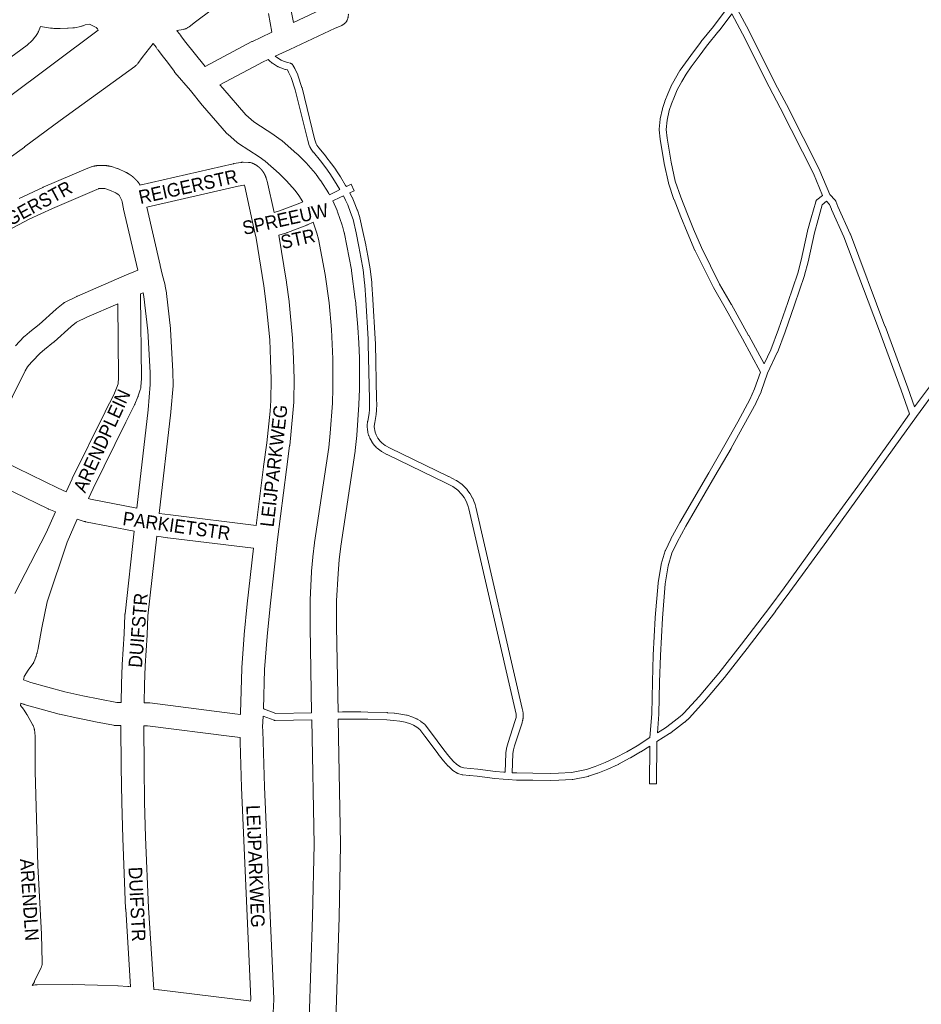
# Model space of a CAD drawing. Header units: metres. Extents: x 123819 to 142731, y 393440 to 405763.
# Tile 166 of 256: x 134992 to 135503, y 394808 to 395366. Entities that reach past the tile are written whole.
import ezdxf
from ezdxf.enums import TextEntityAlignment as Align

# ---------------------------------------------------------------- set-up
doc = ezdxf.new("R2010")
doc.units = ezdxf.units.M
doc.header["$MEASUREMENT"] = 0
for name, color, linetype, lineweight in [('gs-anno-wegen algemeen tekst', 7, 'Continuous', 0), ('gs-knt-aanvullende hoofdweg', 7, 'Continuous', 0), ('gs-knt-hoofdweg', 7, 'Continuous', 0), ('gs-knt-paden', 7, 'Continuous', 0), ('gs-knt-wegen algemeen', 7, 'Continuous', 0)]:
    doc.layers.add(name, color=color, linetype=linetype, lineweight=lineweight)
doc.styles.add('Style-Arial', font='arial.ttf')

msp = doc.modelspace()

# ---------------------------------------------------------------- linework, layer by layer
at = {"layer": 'gs-knt-aanvullende hoofdweg', "color": 7, "linetype": 'Continuous', "flags": 128}
for points in [[(135036.44, 395360.19), (135036.28, 395360.51), (135036.05, 395360.9), (135036.04, 395360.91), (135035.88, 395361.13), (135035.88, 395361.14), (135035.61, 395361.45), (135035.49, 395361.59), (135035.47, 395361.61), (135031.68, 395363.43), (135029.23, 395363.09), (135027.98, 395362.61), (135027.67, 395362.49), (135027.34, 395362.39), (135027.02, 395362.31), (135026.69, 395362.24), (135023.02, 395361.53), (135022.68, 395361.47), (135022.6, 395361.46), (135022.52, 395361.45), (135022.34, 395361.43), (135022.25, 395361.43), (135022.19, 395361.42), (135019.44, 395361.21), (135019.12, 395361.19), (135015.06, 395361.05), (135014.94, 395361.05), (135014.88, 395361.05), (135014.73, 395361.04), (135014.4, 395361.05), (135013.45, 395361.08), (135013.25, 395361.06), (135012.87, 395361.02), (135012.49, 395361.01), (135012.11, 395361.01), (135011.73, 395361.04), (135011.35, 395361.08), (135010.57, 395361.19), (135010.54, 395361.19), (135010.21, 395361.21), (135009.88, 395361.24), (135009.56, 395361.29), (135008.39, 395361.49), (135003.79, 395362.13)], [(135081.12, 395359.84), (135081.45, 395359.34), (135083.27, 395357.06), (135083.44, 395356.84), (135085.47, 395354.08), (135097.17, 395339.54)], [(135152.41, 395262.9), (135150.17, 395266.45), (135148.12, 395269.22), (135143.3, 395274.8), (135139.12, 395278.84), (135131.14, 395285.85), (135127.73, 395288.27), (135116.09, 395295.83), (135115.8, 395296.03), (135115.51, 395296.24), (135115.24, 395296.47), (135109.95, 395301.09), (135109.69, 395301.32), (135109.45, 395301.57), (135109.21, 395301.83), (135095.66, 395317.47), (135095.48, 395317.68), (135088.8, 395325.98), (135080.04, 395336.18), (135079.86, 395336.4), (135079.69, 395336.62), (135074.98, 395343.01), (135073.57, 395344.91), (135070.46, 395348.79), (135070.24, 395349.07), (135070.04, 395349.36), (135069.29, 395350.51), (135067.63, 395352.58)], [(135105.48, 395329.21), (135107.1, 395327.2), (135120.22, 395312.06), (135124.72, 395308.13), (135136.04, 395300.78), (135136.3, 395300.6), (135140.16, 395297.86), (135140.36, 395297.71), (135140.46, 395297.63), (135140.49, 395297.61), (135140.56, 395297.55), (135140.75, 395297.39), (135149.16, 395290.01), (135149.43, 395289.76), (135153.98, 395285.36), (135154.22, 395285.12), (135154.44, 395284.88), (135159.67, 395278.82), (135159.85, 395278.61), (135160.02, 395278.38), (135162.4, 395275.17), (135162.57, 395274.94), (135162.72, 395274.7), (135166.99, 395267.94), (135167.13, 395267.7), (135167.27, 395267.45), (135167.57, 395266.88)], [(135169.43, 395263.32), (135171.91, 395257.83), (135172.04, 395257.52), (135172.15, 395257.21), (135174.78, 395249.65), (135174.87, 395249.39), (135174.95, 395249.12), (135175.98, 395245.25), (135176.04, 395244.99), (135176.09, 395244.73), (135180.03, 395224.23), (135180.07, 395224.01), (135180.1, 395223.78), (135182.24, 395207.37), (135182.27, 395207.09), (135183.68, 395191.8), (135183.69, 395191.56), (135184.2, 395182.99), (135184.21, 395182.81), (135184.52, 395174.24), (135184.52, 395173.98), (135184.53, 395156.82), (135184.53, 395156.55), (135184.23, 395147.98), (135184.22, 395147.71), (135183.03, 395130.6), (135183.01, 395130.33), (135182.12, 395121.8), (135182.08, 395121.46), (135173.99, 395067.72), (135173.12, 395059.99), (135172.44, 395052.25), (135171.65, 395036.58), (135171.63, 395022.17), (135172.51, 394973.59)], [(135157.49, 394973.26), (135156.61, 395021.97), (135156.61, 395022.12), (135156.64, 395036.79), (135156.64, 395037.15), (135157.44, 395053.14), (135157.46, 395053.42), (135158.16, 395061.4), (135158.18, 395061.59), (135159.08, 395069.54), (135159.11, 395069.82), (135167.2, 395123.53), (135168.06, 395131.77), (135169.23, 395148.62), (135169.51, 395156.94), (135169.5, 395173.83), (135169.2, 395182.19), (135168.71, 395190.55), (135167.33, 395205.57), (135165.24, 395221.62), (135161.39, 395241.64), (135160.5, 395244.98), (135158.31, 395251.29)], [(135151.26, 394729.69), (135152.06, 394733.18), (135153.43, 394759.24), (135153.45, 394759.51), (135153.46, 394759.6), (135153.46, 394759.65), (135153.48, 394759.79), (135153.52, 394760.06), (135155.18, 394770.18), (135155.18, 394770.23), (135155.2, 394770.3), (135155.23, 394770.49), (135158.05, 394857.75), (135158.84, 394898.61), (135157.56, 394969.25)], [(135172.58, 394969.57), (135173.86, 394898.74), (135173.86, 394898.46), (135173.06, 394857.41), (135173.06, 394857.31), (135170.23, 394769.46), (135170.2, 394769.1), (135170.2, 394769.05), (135172.68, 394755.04), (135172.72, 394754.76), (135173.91, 394746.19), (135173.95, 394745.89), (135173.97, 394745.6), (135174.85, 394730.75)]]:
    msp.add_lwpolyline(points, dxfattribs=at)
at = {"layer": 'gs-knt-hoofdweg', "color": 7, "linetype": 'Continuous', "flags": 128}
for points in [[(135373.55, 395573.9), (135370.85, 395571.98), (135321.33, 395536.84), (135293.1, 395515.77), (135246.06, 395479.47), (135245.91, 395479.36), (135180.9, 395431.55), (135144.34, 395404.42), (135091.01, 395364.29), (135088.78, 395362.62), (135087.99, 395362.02), (135087.7, 395361.81), (135087.4, 395361.62), (135087.09, 395361.43), (135086.78, 395361.27), (135086.45, 395361.11), (135086.12, 395360.97), (135085.79, 395360.85), (135085.45, 395360.74), (135085.1, 395360.65), (135084.75, 395360.57), (135081.12, 395359.84)], [(134828.27, 395207.71), (134984.8, 395321.33), (135036.44, 395360.19)], [(135067.63, 395352.58), (135061.52, 395344.56), (135058.98, 395341.22), (135058.74, 395340.92), (135058.48, 395340.62), (135058.2, 395340.34), (135057.92, 395340.08), (135057.62, 395339.82), (135057.31, 395339.59), (135014.9, 395308.86), (134994.78, 395293.91), (134994.67, 395293.82), (134947.74, 395260.19)]]:
    msp.add_lwpolyline(points, dxfattribs=at)
at = {"layer": 'gs-knt-paden', "color": 7, "linetype": 'Continuous', "flags": 128}
for points in [[(135136.77, 395345.38), (135137.49, 395344.75), (135140.2, 395343.08), (135141.45, 395342.54), (135143.73, 395341.74), (135145.52, 395341.33), (135145.62, 395341.3), (135145.71, 395341.27), (135145.8, 395341.24), (135145.89, 395341.2), (135145.98, 395341.16), (135146.07, 395341.12), (135146.15, 395341.07), (135146.23, 395341.01), (135146.31, 395340.95), (135146.39, 395340.89), (135146.46, 395340.83), (135146.53, 395340.76), (135146.6, 395340.68), (135146.66, 395340.61), (135146.72, 395340.53), (135146.77, 395340.45), (135146.82, 395340.36), (135147.99, 395338.32), (135148.02, 395338.26), (135148.05, 395338.21), (135149.65, 395334.95), (135149.68, 395334.88), (135149.71, 395334.81), (135149.73, 395334.74), (135149.76, 395334.67), (135152.02, 395327.55), (135152.04, 395327.48), (135152.06, 395327.42), (135159.18, 395298.6), (135159.68, 395296.78), (135160.13, 395295.68), (135160.51, 395294.91), (135161.57, 395293.47), (135165.55, 395288.68), (135165.59, 395288.64), (135165.62, 395288.6), (135168.73, 395284.45), (135168.75, 395284.43), (135171.13, 395281.13), (135171.17, 395281.08), (135171.21, 395281.03), (135173.79, 395276.94), (135173.8, 395276.92), (135176.73, 395272.14), (135177.16, 395271.47), (135179.83, 395272.74, -0.358006), (135179.84, 395272.74), (135181.57, 395269.13, -0.358002), (135181.56, 395269.12), (135179.13, 395267.95), (135180.36, 395265.5), (135180.39, 395265.42), (135181.64, 395262.64), (135181.66, 395262.59), (135181.68, 395262.54), (135183.36, 395258.2), (135183.39, 395258.13), (135184.82, 395253.96), (135184.85, 395253.89), (135184.87, 395253.81), (135184.88, 395253.74), (135186.57, 395246.05), (135186.57, 395246.03), (135188.21, 395238.37), (135188.22, 395238.32), (135189.34, 395232.21), (135189.35, 395232.18), (135190.6, 395224.82), (135190.61, 395224.73), (135191.51, 395217.38), (135191.52, 395217.33), (135191.65, 395215.93), (135191.66, 395215.88), (135192.23, 395207.56), (135192.23, 395207.54), (135193.52, 395185.26), (135193.53, 395185.2), (135193.61, 395182.32), (135193.61, 395182.3), (135194.32, 395150.97), (135194.32, 395150.94), (135194.35, 395147.99), (135194.35, 395147.94), (135194.29, 395144.91), (135194.29, 395144.84), (135194.28, 395144.76), (135194.05, 395142.37), (135194.04, 395142.28), (135194.03, 395142.2), (135193.22, 395137.77), (135193.01, 395135.67), (135193.01, 395135.13), (135193.06, 395134.6), (135193.35, 395132.94), (135193.65, 395131.71), (135193.81, 395131.27), (135194.03, 395130.75), (135195.01, 395128.96), (135195.69, 395127.9), (135196.08, 395127.42), (135196.84, 395126.62), (135197.2, 395126.31), (135199.15, 395124.8), (135202.03, 395123.27), (135235.12, 395107.16), (135235.16, 395107.14), (135239.41, 395104.95), (135239.49, 395104.91), (135239.57, 395104.86), (135239.65, 395104.8), (135242.79, 395102.58), (135242.86, 395102.53), (135242.93, 395102.47), (135242.99, 395102.41), (135243.06, 395102.35), (135245.48, 395099.88), (135245.54, 395099.82), (135245.6, 395099.74), (135245.66, 395099.67), (135247.22, 395097.55), (135247.27, 395097.48), (135247.32, 395097.41), (135247.37, 395097.33), (135248.69, 395094.94), (135248.73, 395094.87), (135248.76, 395094.79), (135248.8, 395094.71), (135249.82, 395092.15), (135249.84, 395092.08), (135249.87, 395092.01), (135249.89, 395091.94), (135250.47, 395089.84), (135250.49, 395089.75), (135276.79, 394975.71), (135277.15, 394974.1), (135277.17, 394974.01), (135277.33, 394973.12), (135277.34, 394973.05), (135277.35, 394972.98), (135277.36, 394972.9), (135277.41, 394972.1), (135277.41, 394972.03), (135277.41, 394971.97), (135277.41, 394971.9), (135277.38, 394970.99), (135277.38, 394970.9), (135277.31, 394970.05), (135277.3, 394969.97), (135277.29, 394969.89), (135277.27, 394969.8), (135277.1, 394969), (135277.09, 394968.95), (135277.08, 394968.9), (135276.76, 394967.69), (135276.74, 394967.63), (135276.73, 394967.57), (135272.46, 394954.55), (135271.81, 394952.23), (135271.54, 394950.12), (135271.1, 394939.24), (135273.73, 394939.09), (135282.83, 394938.95), (135292.65, 394938.88), (135297.42, 394938.96), (135304.83, 394939.4), (135313.27, 394941.09), (135318.22, 394942.73), (135323.79, 394944.95), (135329.51, 394947.59), (135336.09, 394951.13), (135341.88, 394954.53), (135349.2, 394959.21), (135350.19, 394972.67), (135350.6, 394990.74), (135350.61, 394990.77), (135351.12, 395005.87), (135351.12, 395005.91), (135352.25, 395027.11), (135352.25, 395027.17), (135353.81, 395046.62), (135353.82, 395046.7), (135353.83, 395046.78), (135355.55, 395057.28), (135355.56, 395057.36), (135355.58, 395057.45), (135355.61, 395057.54), (135357.89, 395064.98), (135357.92, 395065.06), (135357.92, 395065.07), (135357.92, 395065.07), (135357.95, 395065.15), (135357.99, 395065.24), (135360.99, 395071.71), (135361.02, 395071.77), (135361.05, 395071.83), (135366.09, 395081.03), (135366.12, 395081.07), (135382.55, 395109.3), (135391.7, 395125.1), (135398.94, 395138.1), (135405.76, 395150.79), (135408.55, 395156.79), (135411.85, 395166.3), (135401.63, 395185.15), (135391.83, 395202.75), (135385.2, 395214.2), (135385.17, 395214.26), (135385.14, 395214.31), (135374.78, 395235.12), (135374.75, 395235.17), (135374.73, 395235.22), (135370.26, 395245.69), (135370.24, 395245.72), (135366.74, 395254.26), (135366.72, 395254.29), (135362.87, 395264.09), (135362.84, 395264.17), (135359.7, 395273.38), (135359.67, 395273.45), (135359.65, 395273.52), (135359.64, 395273.59), (135357.22, 395284.51), (135357.21, 395284.57), (135357.2, 395284.63), (135355.07, 395298.25), (135355.06, 395298.33), (135354.43, 395303.58), (135354.42, 395303.67), (135354.42, 395303.75), (135354.42, 395303.84), (135354.42, 395303.92), (135354.42, 395304.01), (135354.94, 395309.64), (135354.95, 395309.73), (135354.97, 395309.82), (135354.99, 395309.91), (135356.29, 395315.55), (135356.32, 395315.64), (135356.34, 395315.72), (135357.63, 395319.7), (135357.65, 395319.76), (135357.67, 395319.82), (135359.32, 395324.04), (135359.35, 395324.11), (135361.02, 395327.95), (135361.06, 395328.03), (135361.09, 395328.1), (135363.67, 395332.91), (135363.71, 395332.99), (135366.24, 395337.26), (135366.28, 395337.33), (135366.33, 395337.4), (135369.31, 395341.61), (135369.33, 395341.64), (135373.87, 395347.81), (135373.88, 395347.83), (135378.07, 395353.41), (135378.11, 395353.46), (135385.17, 395362.23), (135393.53, 395373.29)], [(135512.18, 395157.38), (135500.19, 395141.23), (135491.08, 395128.34), (135491.08, 395128.33), (135470.27, 395099.4), (135449.4, 395070.52), (135428.45, 395041.7), (135428.44, 395041.69), (135420.33, 395030.73), (135420.32, 395030.71), (135404.37, 395009.66), (135404.35, 395009.63), (135391.48, 394993.2), (135391.43, 394993.14), (135380.22, 394979.84), (135380.17, 394979.78), (135371.43, 394970.23), (135371.39, 394970.19), (135371.35, 394970.15), (135370.47, 394969.29), (135370.43, 394969.26), (135370.39, 394969.22), (135368.95, 394967.96), (135368.9, 394967.91), (135368.84, 394967.87), (135363.63, 394963.89), (135363.62, 394963.88), (135360.41, 394961.48), (135360.34, 394961.42), (135360.26, 394961.38), (135353.13, 394956.94), (135352.91, 394932.88, -0.32832), (135352.9, 394932.87), (135348.9, 394932.91, -0.328316), (135348.89, 394932.92), (135349.09, 394954.37), (135344.02, 394951.12), (135343.95, 394951.08), (135338.1, 394947.64), (135338.03, 394947.61), (135331.36, 394944.02), (135331.31, 394943.99), (135331.25, 394943.96), (135325.43, 394941.28), (135325.38, 394941.25), (135325.33, 394941.23), (135319.65, 394938.98), (135319.6, 394938.96), (135319.55, 394938.94), (135314.42, 394937.23), (135314.35, 394937.21), (135314.27, 394937.19), (135314.18, 394937.17), (135305.48, 394935.43), (135305.39, 394935.41), (135305.3, 394935.4), (135305.2, 394935.39), (135297.62, 394934.94), (135297.53, 394934.94), (135292.69, 394934.86), (135292.65, 394934.86), (135282.79, 394934.93), (135282.77, 394934.93), (135273.62, 394935.07), (135273.53, 394935.07), (135268.89, 394935.35), (135266.12, 394935.52), (135266.03, 394935.52), (135261.34, 394936.02), (135261.3, 394936.02), (135251.24, 394937.26), (135246.9, 394937.62), (135246.85, 394937.62), (135243.2, 394938.03), (135243.11, 394938.04), (135243.02, 394938.06), (135242.93, 394938.08), (135242.84, 394938.11), (135240.36, 394938.86), (135240.28, 394938.89), (135240.2, 394938.92), (135240.11, 394938.96), (135240.03, 394938.99), (135239.96, 394939.04), (135239.88, 394939.08), (135237.55, 394940.55), (135237.47, 394940.6), (135237.4, 394940.66), (135237.32, 394940.71), (135237.26, 394940.77), (135234.97, 394942.89), (135234.9, 394942.96), (135234.83, 394943.03), (135232.23, 394945.94), (135232.19, 394945.99), (135232.15, 394946.04), (135229.17, 394949.83), (135229.13, 394949.87), (135221.68, 394959.98), (135218.88, 394963.68), (135217.05, 394965.03), (135215.31, 394966.16), (135213.44, 394966.89), (135210.41, 394967.92), (135207.45, 394968.42), (135203.87, 394968.92), (135200.19, 394969.26), (135200.19, 394969.26), (135200.19, 394969.26), (135189.25, 394969.6), (135185.34, 394969.67), (135178.89, 394969.66), (135175.02, 394969.66), (135172.58, 394969.57)]]:
    msp.add_lwpolyline(points, format="xyb", dxfattribs=at)
for points in [[(135397.64, 395373.84), (135405.22, 395359.93), (135405.26, 395359.86), (135420.27, 395329.82), (135426.55, 395318.03), (135426.57, 395317.99), (135445.46, 395280.54), (135445.49, 395280.48), (135445.52, 395280.42), (135451.19, 395266.97), (135454.11, 395263.83), (135454.17, 395263.76), (135454.23, 395263.69), (135454.28, 395263.62), (135454.33, 395263.55), (135454.38, 395263.48), (135454.42, 395263.4), (135454.46, 395263.32), (135454.49, 395263.24), (135455.78, 395260.19), (135462.77, 395244.59), (135462.8, 395244.54), (135462.82, 395244.48), (135482.42, 395192.38), (135482.43, 395192.37), (135495.27, 395157.43), (135495.27, 395157.42), (135499.18, 395146.61), (135508.72, 395159.46)], [(135443.21, 395263.08), (135443.24, 395263.17), (135443.28, 395263.25), (135443.33, 395263.34), (135443.38, 395263.42), (135443.43, 395263.5), (135443.49, 395263.58), (135443.55, 395263.65), (135443.61, 395263.72), (135443.68, 395263.79), (135443.75, 395263.86), (135443.82, 395263.92), (135447.03, 395266.48), (135441.84, 395278.79), (135422.99, 395316.16), (135416.71, 395327.95), (135416.69, 395328), (135401.68, 395358.03), (135395.54, 395369.29), (135388.36, 395359.78), (135388.32, 395359.73), (135381.26, 395350.97), (135377.1, 395345.42), (135372.58, 395339.27), (135369.66, 395335.14), (135367.2, 395330.98), (135364.68, 395326.27), (135363.05, 395322.54), (135361.44, 395318.41), (135360.19, 395314.56), (135358.93, 395309.13), (135358.45, 395303.85), (135359.04, 395298.84), (135361.16, 395285.31), (135363.54, 395274.57), (135366.63, 395265.51), (135370.46, 395255.77), (135373.96, 395247.26), (135378.4, 395236.86), (135388.71, 395216.16), (135395.32, 395204.75), (135395.34, 395204.72), (135405.15, 395187.09), (135405.16, 395187.07), (135413.91, 395170.92), (135417.71, 395178.98), (135422.1, 395190.59), (135427.41, 395205.7), (135432.97, 395222.32), (135434.98, 395229.74), (135438.53, 395246.19), (135438.54, 395246.24), (135438.55, 395246.29), (135440.58, 395253.82), (135440.59, 395253.84), (135443.14, 395262.89), (135443.17, 395262.99), (135443.2, 395263.07), (135443.2, 395263.08), (135443.21, 395263.08)], [(135167.57, 395266.88), (135171.75, 395268.88), (135173.51, 395269.72), (135170.38, 395274.8), (135167.84, 395278.83), (135165.5, 395282.06), (135162.43, 395286.15), (135158.45, 395290.94), (135158.41, 395290.99), (135158.37, 395291.03), (135157.17, 395292.66), (135157.12, 395292.73), (135157.07, 395292.81), (135157.03, 395292.88), (135156.99, 395292.96), (135156.5, 395293.96), (135156.47, 395294.02), (135156.44, 395294.08), (135155.91, 395295.36), (135155.88, 395295.44), (135155.86, 395295.51), (135155.84, 395295.59), (135155.29, 395297.55), (135155.28, 395297.61), (135148.17, 395326.39), (135145.97, 395333.31), (135144.47, 395336.38), (135143.77, 395337.6), (135142.72, 395337.84), (135142.65, 395337.86), (135142.57, 395337.88), (135142.5, 395337.91), (135140.05, 395338.77), (135140, 395338.8), (135139.94, 395338.82), (135138.49, 395339.43), (135138.42, 395339.46), (135138.35, 395339.5), (135138.28, 395339.53), (135138.22, 395339.57), (135135.23, 395341.41), (135135.15, 395341.46), (135135.08, 395341.51), (135135.01, 395341.57), (135134.95, 395341.62), (135133.61, 395342.81), (135133.56, 395342.86), (135133.51, 395342.91), (135133.46, 395342.96), (135132.9, 395343.58)], [(135172.51, 394973.59), (135174.91, 394973.67), (135174.98, 394973.68), (135178.89, 394973.68), (135185.35, 394973.69), (135185.39, 394973.69), (135189.33, 394973.62), (135189.36, 394973.62), (135200.38, 394973.28), (135200.44, 394973.27), (135200.5, 394973.27), (135204.29, 394972.92), (135204.39, 394972.91), (135208.04, 394972.39), (135208.09, 394972.38), (135211.23, 394971.86), (135211.31, 394971.84), (135211.39, 394971.82), (135211.47, 394971.8), (135211.54, 394971.78), (135214.78, 394970.68), (135214.87, 394970.65), (135216.96, 394969.82), (135217.04, 394969.79), (135217.11, 394969.76), (135217.18, 394969.72), (135217.25, 394969.68), (135217.32, 394969.64), (135219.29, 394968.37), (135219.34, 394968.34), (135219.39, 394968.3), (135221.5, 394966.74), (135221.58, 394966.68), (135221.65, 394966.62), (135221.72, 394966.55), (135221.79, 394966.48), (135221.85, 394966.41), (135221.91, 394966.34), (135224.9, 394962.4), (135224.91, 394962.38), (135232.35, 394952.28), (135235.27, 394948.57), (135237.76, 394945.78), (135239.85, 394943.85), (135241.79, 394942.63), (135243.83, 394942.01), (135247.27, 394941.62), (135251.61, 394941.26), (135251.69, 394941.25), (135261.77, 394940.01), (135266.41, 394939.53), (135267.09, 394939.49), (135267.52, 394950.36), (135267.53, 394950.45), (135267.54, 394950.53), (135267.84, 394952.88), (135267.85, 394952.96), (135267.86, 394953.03), (135267.88, 394953.1), (135267.9, 394953.18), (135268.61, 394955.69), (135268.63, 394955.76), (135272.89, 394968.77), (135273.18, 394969.88), (135273.31, 394970.51), (135273.37, 394971.18), (135273.39, 394971.94), (135273.35, 394972.53), (135273.22, 394973.26), (135272.87, 394974.81), (135246.59, 395088.81), (135246.04, 395090.76), (135245.11, 395093.11), (135243.91, 395095.27), (135242.51, 395097.17), (135240.31, 395099.41), (135237.44, 395101.44), (135233.34, 395103.55), (135200.24, 395119.67), (135200.18, 395119.7), (135197.11, 395121.33), (135197.04, 395121.37), (135196.97, 395121.42), (135196.89, 395121.47), (135196.83, 395121.52), (135194.7, 395123.16), (135194.66, 395123.19), (135194.63, 395123.22), (135194.15, 395123.63), (135194.1, 395123.68), (135194.05, 395123.72), (135194, 395123.77), (135193.1, 395124.71), (135193.04, 395124.78), (135192.98, 395124.85), (135192.48, 395125.49), (135192.43, 395125.56), (135192.37, 395125.64), (135191.6, 395126.83), (135191.56, 395126.9), (135191.52, 395126.96), (135190.46, 395128.9), (135190.42, 395128.98), (135190.38, 395129.06), (135190.09, 395129.73), (135190.06, 395129.8), (135190.04, 395129.86), (135189.83, 395130.46), (135189.8, 395130.56), (135189.77, 395130.65), (135189.43, 395132.05), (135189.41, 395132.11), (135189.4, 395132.18), (135189.08, 395133.99), (135189.07, 395134.09), (135189.06, 395134.18), (135189, 395134.89), (135188.99, 395134.98), (135188.99, 395135.06), (135188.99, 395135.77), (135189, 395135.87), (135189, 395135.96), (135189.23, 395138.25), (135189.24, 395138.33), (135189.25, 395138.41), (135190.06, 395142.84), (135190.27, 395145.06), (135190.33, 395147.99), (135190.3, 395150.89), (135189.59, 395182.21), (135189.51, 395185.06), (135188.22, 395207.3), (135187.65, 395215.57), (135187.52, 395216.92), (135186.63, 395224.19), (135185.38, 395231.49), (135184.27, 395237.56), (135182.64, 395245.19), (135180.98, 395252.76), (135179.6, 395256.78), (135177.95, 395261.04), (135176.74, 395263.74), (135175.51, 395266.22), (135173.49, 395265.26), (135169.43, 395263.32)], [(135450.93, 395261.35), (135449.27, 395263.13), (135446.84, 395261.18), (135444.46, 395252.76), (135442.45, 395245.3), (135438.9, 395228.84), (135438.88, 395228.79), (135438.87, 395228.74), (135436.83, 395221.22), (135436.82, 395221.16), (135436.8, 395221.1), (135431.22, 395204.41), (135431.21, 395204.39), (135425.89, 395189.23), (135425.87, 395189.19), (135421.45, 395177.49), (135421.42, 395177.41), (135421.38, 395177.34), (135415.9, 395165.71), (135412.32, 395155.38), (135412.29, 395155.31), (135412.27, 395155.25), (135412.24, 395155.18), (135409.37, 395149.04), (135409.35, 395148.99), (135409.32, 395148.94), (135402.47, 395136.18), (135402.46, 395136.16), (135395.2, 395123.13), (135395.18, 395123.1), (135386.03, 395107.28), (135369.6, 395079.07), (135364.61, 395069.96), (135361.69, 395063.67), (135359.49, 395056.49), (135357.81, 395046.22), (135356.26, 395026.87), (135355.14, 395005.72), (135354.62, 394990.64), (135354.21, 394972.53), (135354.2, 394972.48), (135354.2, 394972.43), (135353.42, 394961.86), (135358.07, 394964.74), (135361.2, 394967.1), (135366.35, 394971.02), (135367.7, 394972.21), (135368.5, 394972.99), (135377.18, 394982.46), (135388.33, 394995.7), (135401.17, 395012.1), (135417.11, 395033.13), (135425.2, 395044.07), (135446.14, 395072.89), (135467.01, 395101.75), (135487.8, 395130.66), (135496.31, 395142.71), (135491.49, 395156.04), (135478.66, 395190.98), (135459.08, 395243), (135452.11, 395258.56), (135452.09, 395258.6), (135450.93, 395261.35), (135450.93, 395261.35)], [(135130.24, 394975.41), (135130.32, 394975.41), (135130.41, 394975.4), (135130.5, 394975.38), (135130.58, 394975.36), (135130.67, 394975.34), (135130.75, 394975.32), (135130.83, 394975.29), (135130.83, 394975.29), (135130.84, 394975.29)], [(135130.84, 394975.29), (135137.22, 394972.87), (135157.49, 394973.26)], [(135157.56, 394969.25), (135136.91, 394968.85), (135136.82, 394968.85), (135136.72, 394968.85), (135136.63, 394968.86), (135136.53, 394968.88), (135136.44, 394968.89), (135136.35, 394968.92), (135136.25, 394968.95), (135136.16, 394968.98), (135130.08, 394971.27)]]:
    msp.add_lwpolyline(points, dxfattribs=at)
at = {"layer": 'gs-knt-wegen algemeen', "color": 7, "linetype": 'Continuous', "flags": 128}
for points in [[(135145.76, 395371.95), (135147.15, 395364.56), (135165.4, 395373.04)], [(135178.27, 395369.22), (135178.29, 395368.91), (135178.3, 395368.59), (135178.28, 395368.28), (135178.26, 395367.96), (135178.22, 395367.65), (135178.16, 395367.34), (135178.09, 395367.04), (135178, 395366.73), (135177.9, 395366.44), (135177.79, 395366.14), (135177.66, 395365.86), (135177.51, 395365.58), (135177.36, 395365.3), (135177.19, 395365.04), (135177.01, 395364.78), (135177.01, 395364.78), (135177, 395364.78)], [(135003.79, 395362.13), (135002.72, 395359.43), (135002.6, 395359.15), (135002.59, 395359.14), (135002.46, 395358.86), (135002.45, 395358.85), (135002.31, 395358.59), (135002.3, 395358.57), (135002.15, 395358.32), (135000.97, 395356.49), (135000.83, 395356.28), (135000.68, 395356.07), (135000.52, 395355.87), (134999.5, 395354.63), (134999.32, 395354.42), (134999.14, 395354.23), (134998.95, 395354.04), (134998.75, 395353.86), (134996.62, 395351.99), (134996.41, 395351.81), (134996.19, 395351.65), (134925.52, 395299.68)], [(135177, 395364.78), (135176.81, 395364.53), (135176.61, 395364.29), (135176.39, 395364.07), (135176.16, 395363.85), (135175.92, 395363.64), (135175.68, 395363.45), (135175.42, 395363.27), (135175.15, 395363.1), (135174.88, 395362.94), (135174.6, 395362.8), (135174.31, 395362.67), (135170.78, 395361.18), (135145.04, 395349.22), (135136.77, 395345.38)], [(135132.9, 395343.58), (135129.6, 395342.05), (135124.65, 395339.41), (135105.48, 395329.21)], [(134991.79, 395264.76), (135005.19, 395270.96), (135005.36, 395271.04), (135030.64, 395281.86), (135030.73, 395281.9), (135032.2, 395282.5), (135032.48, 395282.61), (135032.76, 395282.7), (135033.05, 395282.78), (135033.96, 395283.02), (135034.18, 395283.07), (135034.4, 395283.11), (135034.54, 395283.14), (135034.68, 395283.16), (135034.82, 395283.19), (135034.96, 395283.21), (135035.1, 395283.23), (135035.24, 395283.25), (135035.38, 395283.27), (135035.52, 395283.29), (135035.66, 395283.31), (135035.8, 395283.33), (135035.94, 395283.34), (135036.08, 395283.36), (135036.22, 395283.37), (135036.36, 395283.39), (135036.5, 395283.4), (135036.64, 395283.41), (135036.78, 395283.42), (135036.92, 395283.43), (135037.07, 395283.44), (135037.21, 395283.45), (135037.35, 395283.46), (135037.49, 395283.46), (135037.63, 395283.47), (135037.77, 395283.48), (135037.91, 395283.48), (135038.06, 395283.48), (135038.2, 395283.49), (135038.34, 395283.49), (135038.48, 395283.49), (135038.62, 395283.49), (135038.76, 395283.49), (135038.9, 395283.48), (135039.05, 395283.48), (135039.19, 395283.48), (135039.33, 395283.47), (135039.47, 395283.47), (135039.61, 395283.46), (135039.75, 395283.45), (135039.89, 395283.45), (135040.04, 395283.44), (135040.18, 395283.43), (135040.32, 395283.42), (135040.46, 395283.4), (135040.6, 395283.39), (135040.74, 395283.38), (135040.88, 395283.36), (135041.02, 395283.35), (135041.16, 395283.33), (135041.3, 395283.32), (135041.44, 395283.3), (135041.58, 395283.28), (135041.72, 395283.26), (135041.87, 395283.24), (135042, 395283.22), (135042.14, 395283.2), (135042.28, 395283.17), (135042.42, 395283.15), (135042.56, 395283.13), (135042.7, 395283.1), (135042.84, 395283.07), (135042.98, 395283.05), (135043.12, 395283.02), (135043.26, 395282.99), (135043.4, 395282.96), (135043.7, 395282.88), (135044, 395282.8), (135047.3, 395281.73), (135047.53, 395281.65), (135047.76, 395281.57), (135047.98, 395281.47), (135051.93, 395279.68), (135052.11, 395279.6), (135052.23, 395279.54), (135052.35, 395279.48), (135052.47, 395279.42), (135052.59, 395279.36), (135052.71, 395279.29), (135052.82, 395279.23), (135052.94, 395279.17), (135053.06, 395279.1), (135053.18, 395279.04), (135053.29, 395278.97), (135053.41, 395278.9), (135053.52, 395278.84), (135053.64, 395278.77), (135053.75, 395278.7), (135053.87, 395278.63), (135053.98, 395278.56), (135054.1, 395278.49), (135054.21, 395278.42), (135054.32, 395278.34), (135054.43, 395278.27), (135054.54, 395278.2), (135054.66, 395278.12), (135054.77, 395278.05), (135054.88, 395277.97), (135054.99, 395277.9), (135055.09, 395277.82), (135055.2, 395277.74), (135055.31, 395277.66), (135055.42, 395277.58), (135055.53, 395277.5), (135055.63, 395277.42), (135055.74, 395277.34), (135055.85, 395277.26), (135055.95, 395277.17), (135056.06, 395277.09), (135056.16, 395277.01), (135056.26, 395276.92), (135056.37, 395276.84), (135056.47, 395276.75), (135056.57, 395276.66), (135056.67, 395276.58), (135056.77, 395276.49), (135056.87, 395276.4), (135056.97, 395276.31), (135057.07, 395276.22), (135057.17, 395276.13), (135057.27, 395276.04), (135057.37, 395275.95), (135057.46, 395275.86), (135057.56, 395275.76), (135057.65, 395275.67), (135057.75, 395275.57), (135057.84, 395275.48), (135057.94, 395275.38), (135058.03, 395275.29), (135058.12, 395275.19), (135058.22, 395275.09), (135058.31, 395275), (135058.4, 395274.9), (135058.49, 395274.8), (135058.58, 395274.7), (135058.67, 395274.6), (135058.76, 395274.5), (135058.84, 395274.4), (135059.02, 395274.18), (135059.19, 395273.96), (135059.35, 395273.73), (135059.5, 395273.49), (135060.04, 395272.59), (135060.17, 395272.35), (135113.07, 395284.39), (135113.22, 395284.43), (135113.38, 395284.46), (135117.39, 395285.16), (135117.66, 395285.2), (135117.92, 395285.23), (135118.19, 395285.25), (135118.46, 395285.26), (135118.73, 395285.26), (135121.74, 395285.16), (135122.03, 395285.14), (135122.32, 395285.12), (135122.62, 395285.07), (135122.91, 395285.02), (135123.19, 395284.95), (135123.48, 395284.87), (135123.76, 395284.77), (135124.03, 395284.66), (135124.12, 395284.63), (135124.2, 395284.59), (135124.29, 395284.55), (135124.37, 395284.52), (135124.46, 395284.48), (135124.54, 395284.44), (135124.62, 395284.4), (135124.71, 395284.36), (135124.79, 395284.32), (135124.87, 395284.28), (135124.95, 395284.24), (135125.04, 395284.2), (135125.12, 395284.15), (135125.2, 395284.11), (135125.28, 395284.07), (135125.36, 395284.02), (135125.44, 395283.98), (135125.52, 395283.93), (135125.6, 395283.89), (135125.68, 395283.84), (135125.76, 395283.79), (135125.84, 395283.74), (135125.92, 395283.7), (135126, 395283.65), (135126.08, 395283.6), (135126.15, 395283.55), (135126.23, 395283.5), (135126.31, 395283.45), (135126.39, 395283.4), (135126.46, 395283.34), (135126.54, 395283.29), (135126.61, 395283.24), (135126.69, 395283.19), (135126.76, 395283.13), (135126.84, 395283.08), (135126.91, 395283.02), (135126.99, 395282.97), (135127.06, 395282.91), (135127.13, 395282.85), (135127.21, 395282.8), (135127.28, 395282.74), (135127.35, 395282.68), (135127.42, 395282.62), (135127.49, 395282.57), (135127.56, 395282.51), (135127.63, 395282.45), (135127.7, 395282.39), (135127.77, 395282.33), (135127.84, 395282.26), (135127.91, 395282.2), (135127.98, 395282.14), (135128.05, 395282.08), (135128.11, 395282.01), (135128.18, 395281.95), (135128.25, 395281.89), (135128.31, 395281.82), (135128.38, 395281.76), (135128.44, 395281.69), (135128.51, 395281.63), (135128.57, 395281.56), (135128.64, 395281.49), (135128.7, 395281.43), (135128.76, 395281.36), (135128.82, 395281.29), (135128.89, 395281.22), (135128.95, 395281.15), (135129.01, 395281.08), (135129.07, 395281.01), (135129.13, 395280.94), (135129.19, 395280.87), (135129.25, 395280.81), (135129.25, 395280.8), (135129.25, 395280.8), (135129.31, 395280.73), (135129.36, 395280.66), (135129.42, 395280.59), (135129.48, 395280.51), (135129.54, 395280.44), (135129.59, 395280.37), (135129.65, 395280.3), (135129.7, 395280.22), (135129.76, 395280.15), (135129.81, 395280.07), (135129.87, 395280), (135129.92, 395279.92), (135129.97, 395279.85), (135130.02, 395279.77), (135130.07, 395279.69), (135130.13, 395279.62), (135130.18, 395279.54), (135130.23, 395279.46), (135130.28, 395279.38), (135130.32, 395279.3), (135130.37, 395279.23), (135130.42, 395279.15), (135130.47, 395279.07), (135130.51, 395278.99), (135130.56, 395278.91), (135130.61, 395278.83), (135130.65, 395278.75), (135130.7, 395278.67), (135130.74, 395278.59), (135130.78, 395278.5), (135130.83, 395278.42), (135130.87, 395278.34), (135130.91, 395278.26), (135130.95, 395278.18), (135130.99, 395278.09), (135131.03, 395278.01), (135131.07, 395277.93), (135131.11, 395277.84), (135131.15, 395277.76), (135131.19, 395277.67), (135131.22, 395277.59), (135131.26, 395277.51), (135131.3, 395277.42), (135131.33, 395277.33), (135131.37, 395277.25), (135131.4, 395277.16), (135131.44, 395277.08), (135131.47, 395276.99), (135131.5, 395276.91), (135131.53, 395276.82), (135131.56, 395276.73), (135131.59, 395276.65), (135131.62, 395276.56), (135131.65, 395276.47), (135131.68, 395276.38), (135131.71, 395276.29), (135131.74, 395276.21), (135132.08, 395275.11), (135132.15, 395274.85), (135132.21, 395274.6)], [(135125, 395246.97), (135125, 395246.98), (135119.56, 395271.52), (135119.35, 395272.21), (135118.98, 395272.22), (135115.8, 395271.66), (135064, 395259.87)], [(135132.21, 395274.6), (135136.18, 395256.7)], [(135049.95, 395263.56), (135048.65, 395266.26), (135048.59, 395266.32), (135048.53, 395266.38), (135048.47, 395266.44), (135048.41, 395266.5), (135048.34, 395266.56), (135048.28, 395266.62), (135048.22, 395266.67), (135048.15, 395266.73), (135048.09, 395266.79), (135048.02, 395266.84), (135047.96, 395266.89), (135047.89, 395266.95), (135047.82, 395267), (135047.76, 395267.05), (135047.69, 395267.1), (135047.62, 395267.16), (135047.55, 395267.21), (135047.48, 395267.26), (135047.41, 395267.3), (135047.34, 395267.35), (135047.27, 395267.4), (135047.2, 395267.44), (135047.13, 395267.49), (135047.05, 395267.54), (135046.98, 395267.58), (135046.91, 395267.62), (135046.83, 395267.67), (135046.76, 395267.71), (135046.69, 395267.75), (135046.61, 395267.79), (135046.53, 395267.83), (135046.46, 395267.87), (135042.95, 395269.45), (135040.34, 395270.3), (135040.23, 395270.32), (135040.13, 395270.33), (135040.02, 395270.35), (135039.92, 395270.37), (135039.81, 395270.38), (135039.71, 395270.39), (135039.6, 395270.41), (135039.5, 395270.42), (135039.39, 395270.43), (135039.28, 395270.44), (135039.18, 395270.45), (135039.07, 395270.45), (135038.96, 395270.46), (135038.86, 395270.46), (135038.75, 395270.47), (135038.64, 395270.47), (135038.54, 395270.47), (135038.43, 395270.47), (135038.32, 395270.47), (135038.22, 395270.46), (135038.11, 395270.46), (135038, 395270.45), (135037.9, 395270.45), (135037.79, 395270.44), (135037.69, 395270.43), (135037.58, 395270.42), (135037.47, 395270.41), (135037.37, 395270.4), (135037.26, 395270.39), (135037.16, 395270.37), (135037.05, 395270.36), (135036.95, 395270.34), (135036.72, 395270.28), (135035.72, 395269.87), (135010.57, 395259.11), (134997.42, 395253.02), (134982.19, 395244.9)], [(135049.96, 395263.56), (135049.95, 395263.56)], [(135049.96, 395263.56), (135049.95, 395263.56)], [(135058.92, 395224.13), (135050.91, 395258.67), (135050.86, 395258.9), (135050.09, 395262.89), (135049.96, 395263.56)], [(135064, 395259.87), (135071.65, 395226.85), (135071.68, 395226.7), (135072.71, 395221.75), (135074.39, 395215.62), (135074.44, 395215.42), (135074.49, 395215.2), (135074.53, 395214.99), (135075.17, 395211.24), (135075.19, 395211.07), (135075.22, 395210.9), (135077.54, 395191.07), (135077.56, 395190.87), (135077.57, 395190.67), (135078.91, 395166.63), (135078.92, 395166.47), (135078.92, 395166.31), (135078.96, 395159.15), (135078.96, 395158.87), (135078.94, 395158.58), (135077.75, 395143.83), (135077.73, 395143.61), (135077.73, 395143.61), (135077.73, 395143.6)], [(135136.18, 395256.7), (135139.28, 395257.66), (135149.93, 395261.76), (135152.41, 395262.9)], [(135158.31, 395251.29), (135155.2, 395249.85), (135155, 395249.76), (135154.81, 395249.68), (135143.75, 395245.43), (135143.54, 395245.35), (135143.34, 395245.28), (135138.98, 395243.94)], [(135125.01, 395246.97), (135125, 395246.97), (135125, 395246.97), (135125, 395246.97)], [(135125.01, 395246.97), (135125, 395246.97), (135125, 395246.97), (135125, 395246.97)], [(135126.07, 395079.38), (135130.23, 395112.68), (135130.24, 395112.76), (135132.09, 395126.23), (135133.92, 395144.24), (135134.44, 395150.17), (135134.54, 395162.32), (135134.24, 395173.25), (135133.71, 395184.51), (135131.77, 395204.83), (135130.42, 395215.3), (135126.07, 395242.22), (135125.01, 395246.97)], [(135138.98, 395243.94), (135143.29, 395217.27), (135143.32, 395217.06), (135144.7, 395206.39), (135144.72, 395206.18), (135146.69, 395185.59), (135146.71, 395185.28), (135147.25, 395173.8), (135147.26, 395173.67), (135147.56, 395162.56), (135147.56, 395162.32), (135147.45, 395149.8), (135147.45, 395149.54), (135147.43, 395149.29), (135146.89, 395143.06), (135146.88, 395142.97), (135145.04, 395124.8), (135145.01, 395124.57), (135143.15, 395111.03), (135143.15, 395111.02), (135143.15, 395111.02)], [(134989.66, 395181.23), (134994.45, 395186.24), (134994.66, 395186.46), (134994.88, 395186.66), (134997.57, 395189.01), (134997.81, 395189.2), (135002.99, 395193.31), (135012.71, 395202.03), (135012.84, 395202.15), (135012.98, 395202.26), (135016.59, 395205.16), (135016.81, 395205.33), (135017.04, 395205.49), (135017.28, 395205.64), (135017.52, 395205.78), (135017.76, 395205.91), (135024.4, 395209.22), (135024.56, 395209.3), (135024.71, 395209.37), (135051.24, 395220.86), (135051.28, 395220.88), (135058.92, 395224.13)], [(135030.98, 395094.61), (135032.16, 395094.24), (135058.38, 395089.14), (135064.78, 395144.98), (135065.94, 395159.35), (135065.9, 395166.07), (135064.59, 395189.75), (135062.3, 395209.22), (135061.96, 395211.27)], [(135060.51, 395210.66), (135060.56, 395209.4), (135060.56, 395209.22), (135061.04, 395163.14), (135061.04, 395162.89), (135061.03, 395162.63), (135060.71, 395157.94), (135060.68, 395157.67), (135060.65, 395157.4), (135060.6, 395157.13), (135060.54, 395156.86), (135060.48, 395156.6), (135060.4, 395156.34), (135059.23, 395152.81), (135059.14, 395152.56), (135059.05, 395152.31), (135057.3, 395148.18), (135057.2, 395147.96), (135057.1, 395147.75), (135052.11, 395138.01), (135033.59, 395100.37), (135030.98, 395094.61)], [(135061.96, 395211.27), (135060.51, 395210.66)], [(135047.59, 395205.09), (135030.05, 395197.49), (135024.2, 395194.57), (135021.27, 395192.22), (135011.54, 395183.49), (135011.39, 395183.36), (135011.24, 395183.23), (135006.02, 395179.09), (135003.66, 395177.04), (134999.12, 395172.28), (134997.19, 395170.19), (134996.5, 395169.29), (134995.22, 395167.12), (134995.22, 395167.12), (134995.22, 395167.11)], [(135018.46, 395098.53), (135021.78, 395105.84), (135021.86, 395106.03), (135040.45, 395143.8), (135040.5, 395143.9), (135045.4, 395153.47), (135046.95, 395157.13), (135047.77, 395159.64), (135048.02, 395163.26), (135047.59, 395205.09)], [(134995.22, 395167.11), (134973.23, 395122.97), (134972.22, 395120.84)], [(135077.73, 395143.6), (135071.15, 395086.24)], [(134972.22, 395120.84), (134974.91, 395119.46), (135013.79, 395100.52), (135018.46, 395098.53)], [(135012.25, 395087.02), (135008.53, 395088.6), (135008.38, 395088.67), (135008.23, 395088.74), (134969.15, 395107.78), (134969.04, 395107.84), (134966.44, 395109.17)], [(135143.15, 395111.02), (135138.19, 395071.36), (135133.99, 395033.63), (135132.26, 395016.4), (135130.85, 394997.84), (135130.24, 394975.41)], [(134989.32, 395040.82), (135006.96, 395075.16), (135012.25, 395087.02)], [(135024.68, 395082.93), (135018.91, 395069.99), (135007.66, 395036.15), (135004.51, 395021.41), (135002.49, 395009.91), (135002.45, 395009.72), (135001.96, 395007.32), (135001.9, 395007.07), (135001.84, 395006.83), (135001.42, 395005.38), (135001.35, 395005.16), (135001.28, 395004.95), (135001.2, 395004.73), (135000.2, 395002.27), (135000.07, 395001.98), (134999.93, 395001.7), (134999.78, 395001.42), (134999.61, 395001.16), (134999.43, 395000.9), (134996.81, 394997.28), (134994.59, 394993.7), (134994.31, 394992.63), (134994.31, 394992.63), (134994.21, 394991.86)], [(135056.91, 395076.16), (135029.32, 395081.53), (135029.09, 395081.58), (135028.86, 395081.64), (135028.63, 395081.71), (135024.68, 395082.93)], [(135071.15, 395086.24), (135077.56, 395085.36), (135126.07, 395079.38)], [(135049.47, 394979.01), (135049.68, 394989.42), (135049.69, 394989.58), (135050.17, 395000.44), (135050.17, 395000.56), (135051.27, 395017.98), (135051.68, 395028.81), (135051.7, 395029.04), (135051.72, 395029.28), (135056.91, 395076.16)], [(135069.7, 395073.3), (135064.69, 395028.08), (135064.28, 395017.4), (135064.27, 395017.24), (135063.17, 394999.81), (135062.7, 394989.08), (135062.49, 394978.86)], [(135124.54, 395066.45), (135075.92, 395072.44), (135075.82, 395072.46), (135069.7, 395073.3)], [(135117.1, 394972.32), (135117.16, 394973.13), (135117.84, 394998.36), (135117.86, 394998.67), (135119.28, 395017.47), (135119.29, 395017.63), (135121.04, 395034.97), (135121.04, 395035.04), (135124.54, 395066.45)], [(134994.21, 394991.86), (134998.28, 394990.46), (135017.71, 394985.11), (135027.79, 394982.83), (135037.5, 394980.85), (135047.11, 394979.05), (135049.47, 394979.01)], [(134992.74, 394978.6), (134992.59, 394977.42), (134994.26, 394975.21), (134994.44, 394974.96), (134994.61, 394974.69), (134996.11, 394972.25), (134996.24, 394972.04), (134999.55, 394966.19), (134999.68, 394965.94), (134999.81, 394965.67), (134999.92, 394965.41), (134999.92, 394965.41), (134999.92, 394965.4)], [(135049.37, 394965.99), (135046.35, 394966.04), (135046.07, 394966.05), (135045.8, 394966.07), (135045.52, 394966.1), (135045.25, 394966.15), (135035.04, 394968.06), (135034.95, 394968.08), (135025.12, 394970.08), (135024.99, 394970.11), (135014.69, 394972.44), (135014.4, 394972.51), (134994.62, 394977.96), (134994.42, 394978.02), (134994.23, 394978.08), (134992.74, 394978.6)], [(135062.49, 394978.86), (135064.98, 394978.84), (135065.24, 394978.83), (135065.5, 394978.81), (135065.75, 394978.79), (135113.93, 394972.67), (135117.1, 394972.32)], [(135130.08, 394971.27), (135129.68, 394965.15), (135129.84, 394963.15), (135129.85, 394962.87), (135130.06, 394957.05), (135130.06, 394956.99), (135130.74, 394931.32), (135135.98, 394811.17), (135135.98, 394810.93), (135135.98, 394810.7), (135135.77, 394803.06), (135136.73, 394795.33), (135136.76, 394795.08), (135136.77, 394794.82), (135139.53, 394734.19), (135139.92, 394729.68)], [(134999.92, 394965.4), (135000.03, 394965.13), (135000.12, 394964.86), (135000.19, 394964.58), (135000.26, 394964.29), (135000.31, 394964.01), (135000.35, 394963.72), (135000.77, 394960), (135000.79, 394959.77), (135000.81, 394959.53), (135000.81, 394959.3), (135000.88, 394939.97), (135002.39, 394886.68), (135004.48, 394847.73), (135004.49, 394847.53), (135004.84, 394831.83), (135004.84, 394831.53), (135004.82, 394831.23), (135004.79, 394830.93), (135004.75, 394830.63), (135004.7, 394830.33), (135004.63, 394830.04), (135004.54, 394829.75), (135004.45, 394829.47), (135004.34, 394829.19), (135004.22, 394828.91), (135000.51, 394821.04), (135000.4, 394820.81), (135000.28, 394820.59), (135000.15, 394820.38), (134999.12, 394818.72)], [(135054.84, 394817.87), (135052.1, 394861.97), (135052.09, 394862.09), (135050.4, 394902.14), (135050.4, 394902.24), (135049.85, 394922.27), (135049.85, 394922.33), (135049.5, 394942.37), (135049.5, 394942.45), (135049.37, 394965.99)], [(135062.39, 394965.84), (135062.52, 394942.56), (135062.86, 394922.59), (135063.41, 394902.64), (135065.1, 394862.71), (135067.98, 394816.29)], [(135116.95, 394959.24), (135112.46, 394959.73), (135112.35, 394959.75), (135064.5, 394965.82), (135062.39, 394965.84)], [(135122.93, 394809.79), (135122.96, 394810.83), (135117.73, 394930.81), (135117.73, 394930.92), (135117.05, 394956.62), (135116.95, 394959.24)], [(134999.12, 394818.72), (135000.73, 394819.01), (135001.01, 394819.05), (135001.29, 394819.08), (135001.57, 394819.1), (135001.85, 394819.11), (135021.72, 394819.19), (135021.87, 394819.19), (135036.07, 394818.92), (135036.18, 394818.91), (135047.68, 394818.5), (135047.92, 394818.49), (135053.26, 394818.1), (135053.54, 394818.08), (135053.83, 394818.04), (135054.84, 394817.87)], [(135067.98, 394816.29), (135070.62, 394816.14), (135070.83, 394816.12), (135071.03, 394816.1), (135121.96, 394809.87), (135122.93, 394809.79)]]:
    msp.add_lwpolyline(points, dxfattribs=at)
msp.add_lwpolyline([(135097.17, 395339.54), (135123.64, 395353.62), (135123.8, 395353.7), (135123.95, 395353.78), (135128.67, 395355.97), (135134.96, 395358.9), (135132.97, 395369.55, -0.371236)], format="xyb", dxfattribs=at)

# ---------------------------------------------------------------- texts
at = {"layer": 'gs-anno-wegen algemeen tekst', "color": 7, "style": 'Style-Arial', "width": 0.909091}
for s, rotation, p in [('REIGERSTR', 12.4394, (135087.47, 395271.44)), ('REIGERSTR', 28.3876, (134995.69, 395258.16)), ('SPREEUW', 12.4394, (135142.55, 395253.08)), ('STR', 12.4394, (135149.68, 395241.86)), ('ARENDPLEIN', 65.4983, (135038.62, 395127.36)), ('LEIJPARKWEG', 83.4134, (135136.08, 395113.23)), ('PARKIETSTR', 351.8911, (135080.96, 395079.16)), ('DUIFSTR', 85.3633, (135059.16, 395019.98)), ('LEIJPARKWEG', 272.3483, (135125.7, 394886.19)), ('ARENDLN', 273.835, (134997.58, 394867.26)), ('DUIFSTR', 272.8203, (135058.57, 394864.71))]:
    msp.add_text(s, height=7.7, rotation=rotation, dxfattribs=at).set_placement(p, align=Align.MIDDLE_CENTER)

doc.saveas('drawing.dxf')
